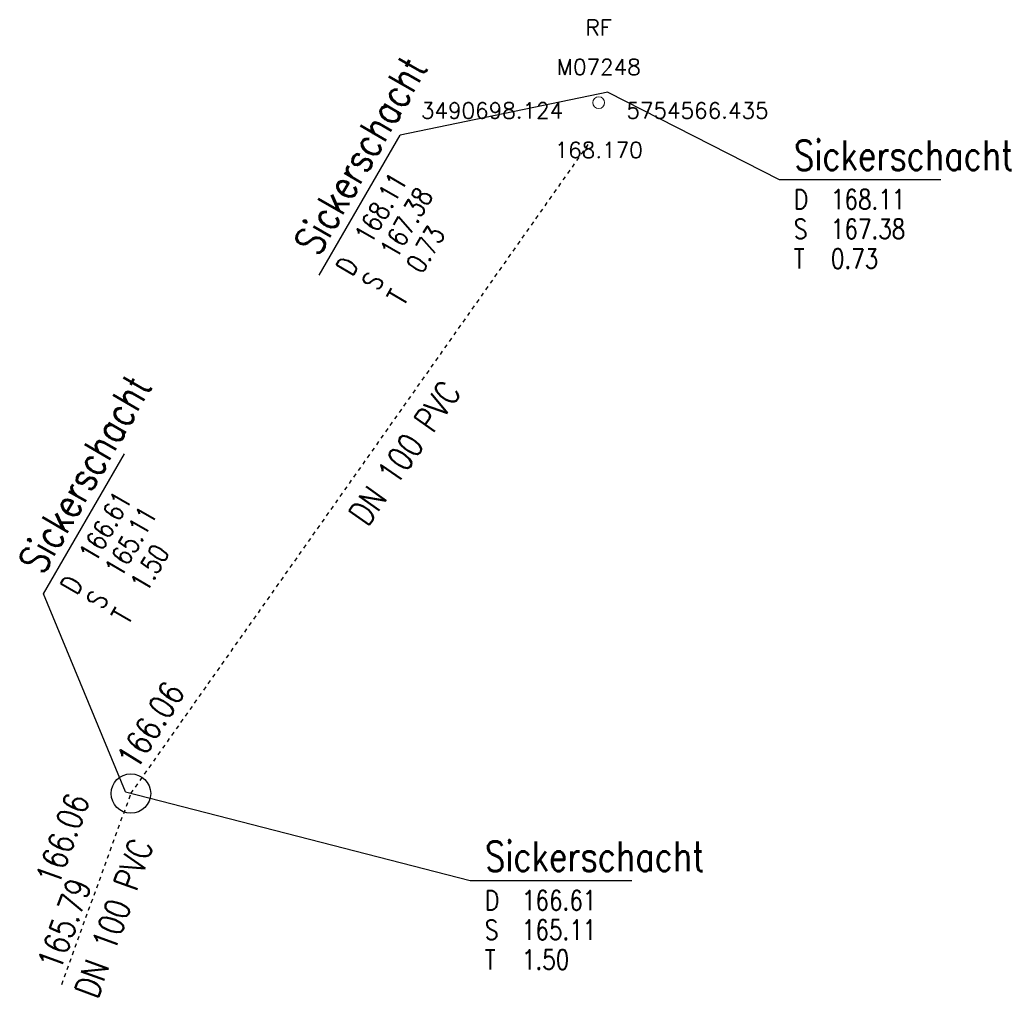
# Model space of a CAD drawing. Header units: metres. Extents: x 3490449 to 3490968, y 5754217 to 5754743.
# Tile 104 of 212: x 3490683 to 3490708, y 5754544 to 5754569. Entities that reach past the tile are written whole.
import ezdxf
from ezdxf.enums import TextEntityAlignment as Align

# ---------------------------------------------------------------- set-up
doc = ezdxf.new("R2010")
doc.units = ezdxf.units.M
doc.header["$LTSCALE"] = 0.25
doc.linetypes.add('Kartierung-07$0$AUSGEZOGEN', pattern=[0])
doc.linetypes.add('Kartierung-07$0$STRICHLINIE', pattern=[19.05, 12.7, -6.35])
for name, color, linetype, lineweight, true_color in [('Kartierung-07$0$$P_INF_FL', 7, 'Kartierung-07$0$AUSGEZOGEN', 18, 0x82563a), ('Kartierung-07$0$$P_INF_H', 7, 'Kartierung-07$0$AUSGEZOGEN', 18, 0x82563a), ('Kartierung-07$0$$P_INF_NR', 7, 'Kartierung-07$0$AUSGEZOGEN', 18, 0x82563a), ('Kartierung-07$0$$P_INF_X', 7, 'Kartierung-07$0$AUSGEZOGEN', 18, 0x82563a), ('Kartierung-07$0$$P_INF_Y', 7, 'Continuous', 18, 0x82563a), ('Kartierung-07$0$$PKT_RF', 7, 'Continuous', 18, 0x82563a), ('Kartierung-07$0$SYM_RF', 7, 'Kartierung-07$0$AUSGEZOGEN', 18, 0x82563a)]:
    doc.layers.add(name, color=color, linetype=linetype, lineweight=lineweight, true_color=true_color)
for name, color, linetype in [('Kartierung-07$0$B_RW-Leitung_HA', 7, 'Kartierung-07$0$STRICHLINIE'), ('Kartierung-07$0$B_RW-Leitung_HA_Schrift', 7, 'Continuous'), ('Kartierung-07$0$B_RW_Schacht_HA', 7, 'Continuous'), ('Kartierung-07$0$B_Schachtschrift_RW_HA', 7, 'Continuous'), ('Kartierung-07$0$B_Schachtschrift_RW_HA_60Grad', 7, 'Continuous')]:
    doc.layers.add(name, color=color, linetype=linetype)
doc.styles.add('Kartierung-07$0$STANDARD', font='romans.shx', dxfattribs={"width": 0.8})

# ---------------------------------------------------------------- blocks, each defined once
blk = doc.blocks.new('Kartierung-07$0$PKT_RF')
at = {"layer": 'Kartierung-07$0$SYM_RF'}
blk.add_circle((0, 0), 0.15, dxfattribs=at)
at = {"layer": 'Kartierung-07$0$$P_INF_FL', "style": 'Kartierung-07$0$STANDARD'}
blk.add_attdef('CODE', text='', height=0.8, dxfattribs=at).set_placement((0, 1.7), align=Align.CENTER)
at = {"layer": 'Kartierung-07$0$$P_INF_H', "style": 'Kartierung-07$0$STANDARD'}
blk.add_attdef('H', text='', height=0.8, dxfattribs=at).set_placement((0, -1.4), align=Align.CENTER)
at = {"layer": 'Kartierung-07$0$$P_INF_NR', "style": 'Kartierung-07$0$STANDARD'}
blk.add_attdef('NR', text='', height=0.8, dxfattribs=at).set_placement((0, 0.7), align=Align.CENTER)
at = {"layer": 'Kartierung-07$0$$P_INF_X', "style": 'Kartierung-07$0$STANDARD'}
blk.add_attdef('X', text='', height=0.8, dxfattribs=at).set_placement((-0.9, -0.4), align=Align.RIGHT)
blk.add_attdef('Y', (0.7, -0.4), '', height=0.8, dxfattribs=at)
blk = doc.blocks.new('Kartierung-07$0$B_Schachtbeschriftung')
blk.add_line((0, 0), (8.186, 0))
at = {"style": 'Kartierung-07$0$STANDARD', "width": 0.8}
for s, p in [('D ', (0.75, -0.5)), ('S ', (0.75, -2)), ('T ', (0.75, -3.5))]:
    blk.add_text(s, height=1, dxfattribs=at).set_placement(p, align=Align.TOP_LEFT)
at = {"ltscale": 0.02, "style": 'Kartierung-07$0$STANDARD', "width": 0.8}
for tag, p, height in [('NUMMER', (0.759, 0.479), 1.5), ('DECKEL', (2.627, -1.5), 1), ('SOHLE', (2.625, -2.996), 1), ('TIEFE', (2.628, -4.501), 1)]:
    blk.add_attdef(tag, p, '', height=height, dxfattribs=at)
at = {"ltscale": 0.02, "style": 'Kartierung-07$0$STANDARD', "width": 0.8, "flags": 1}
blk.add_attdef('FOTO', (1.057, -6.131), '', height=1, dxfattribs=at)

msp = doc.modelspace()

# ---------------------------------------------------------------- linework, layer by layer
at = {"layer": 'Kartierung-07$0$B_RW-Leitung_HA', "ltscale": 0.01}
for p, q in [((3490686.283, 5754548.945), (3490697.861, 5754565.379)), ((3490684.53, 5754544.114), (3490686.283, 5754548.945))]:
    msp.add_line(p, q, dxfattribs=at)
at = {"layer": 'Kartierung-07$0$B_RW_Schacht_HA', "ltscale": 0.02}
msp.add_circle((3490686.283, 5754548.945), 0.5, dxfattribs=at)
at = {"layer": 'Kartierung-07$0$B_Schachtschrift_RW_HA', "ltscale": 0.02}
for points in [[(3490698.358, 5754566.698), (3490702.687, 5754564.487)], [(3490686.145, 5754548.992), (3490694.866, 5754546.742)]]:
    msp.add_lwpolyline(points, dxfattribs=at)
at = {"layer": 'Kartierung-07$0$B_Schachtschrift_RW_HA_60Grad', "ltscale": 0.02}
for points in [[(3490698.358, 5754566.698), (3490693.094, 5754565.612)], [(3490686.145, 5754548.992), (3490684.072, 5754554.002)]]:
    msp.add_lwpolyline(points, dxfattribs=at)

# ---------------------------------------------------------------- block references
at = {"layer": 'Kartierung-07$0$$PKT_RF'}
ref = msp.add_blockref('Kartierung-07$0$PKT_RF', (3490698.124, 5754566.435, 168.17), dxfattribs=at)
ref.add_attrib('Y', '5754566.435', (3490698.824, 5754566.035, 168.17), dxfattribs={"layer": 'Kartierung-07$0$$P_INF_Y', "height": 0.4, "style": 'Kartierung-07$0$STANDARD'})
ref.add_attrib('X', '3490698.124', dxfattribs={"layer": 'Kartierung-07$0$$P_INF_X', "height": 0.4, "style": 'Kartierung-07$0$STANDARD'}).set_placement((3490697.224, 5754566.035, 168.17), align=Align.RIGHT)
ref.add_attrib('H', '168.170', dxfattribs={"layer": 'Kartierung-07$0$$P_INF_H', "height": 0.4, "style": 'Kartierung-07$0$STANDARD'}).set_placement((3490698.124, 5754565.035, 168.17), align=Align.CENTER)
ref.add_attrib('CODE', 'RF', dxfattribs={"layer": 'Kartierung-07$0$$P_INF_FL', "height": 0.4, "style": 'Kartierung-07$0$STANDARD'}).set_placement((3490698.124, 5754568.135, 168.17), align=Align.CENTER)
ref.add_attrib('NR', 'M07248', dxfattribs={"layer": 'Kartierung-07$0$$P_INF_NR', "height": 0.4, "style": 'Kartierung-07$0$STANDARD'}).set_placement((3490698.124, 5754567.135, 168.17), align=Align.CENTER)
at = {"layer": 'Kartierung-07$0$B_Schachtschrift_RW_HA', "ltscale": 0.02, "xscale": 0.5, "yscale": 0.5, "zscale": 0.5}
for p, values in [((3490702.687, 5754564.487), {'NUMMER': 'Sickerschacht', 'DECKEL': '168.11', 'SOHLE': '167.38', 'TIEFE': '0.73'}), ((3490694.866, 5754546.742), {'NUMMER': 'Sickerschacht', 'DECKEL': '166.61', 'SOHLE': '165.11', 'TIEFE': '1.50'})]:
    msp.add_blockref('Kartierung-07$0$B_Schachtbeschriftung', p, dxfattribs=at).add_auto_attribs(values)
at = {"layer": 'Kartierung-07$0$B_Schachtschrift_RW_HA_60Grad', "ltscale": 0.02, "xscale": 0.4999999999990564, "yscale": 0.4999999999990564, "zscale": 0.4999999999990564, "rotation": 59.99999999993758}
for p, values in [((3490691.048, 5754562.067), {'NUMMER': 'Sickerschacht', 'DECKEL': '168.11', 'SOHLE': '167.38', 'TIEFE': '0.73'}), ((3490684.072, 5754554.002), {'NUMMER': 'Sickerschacht', 'DECKEL': '166.61', 'SOHLE': '165.11', 'TIEFE': '1.50'})]:
    msp.add_blockref('Kartierung-07$0$B_Schachtbeschriftung', p, dxfattribs=at).add_auto_attribs(values)

# ---------------------------------------------------------------- texts
at = {"layer": 'Kartierung-07$0$B_RW-Leitung_HA_Schrift', "ltscale": 0.02, "style": 'Kartierung-07$0$STANDARD', "width": 0.8}
for s, rotation, p in [('DN 100 PVC', 55, (3490692.267, 5754555.674)), ('166.06', 58, (3490686.422, 5754549.512)), ('166.06', 70, (3490684.444, 5754546.581)), ('DN 100 PVC', 70, (3490685.431, 5754543.722)), ('165.79', 70, (3490684.488, 5754544.428))]:
    msp.add_text(s, height=0.625, rotation=rotation, dxfattribs=at).set_placement(p)

doc.saveas('drawing.dxf')
